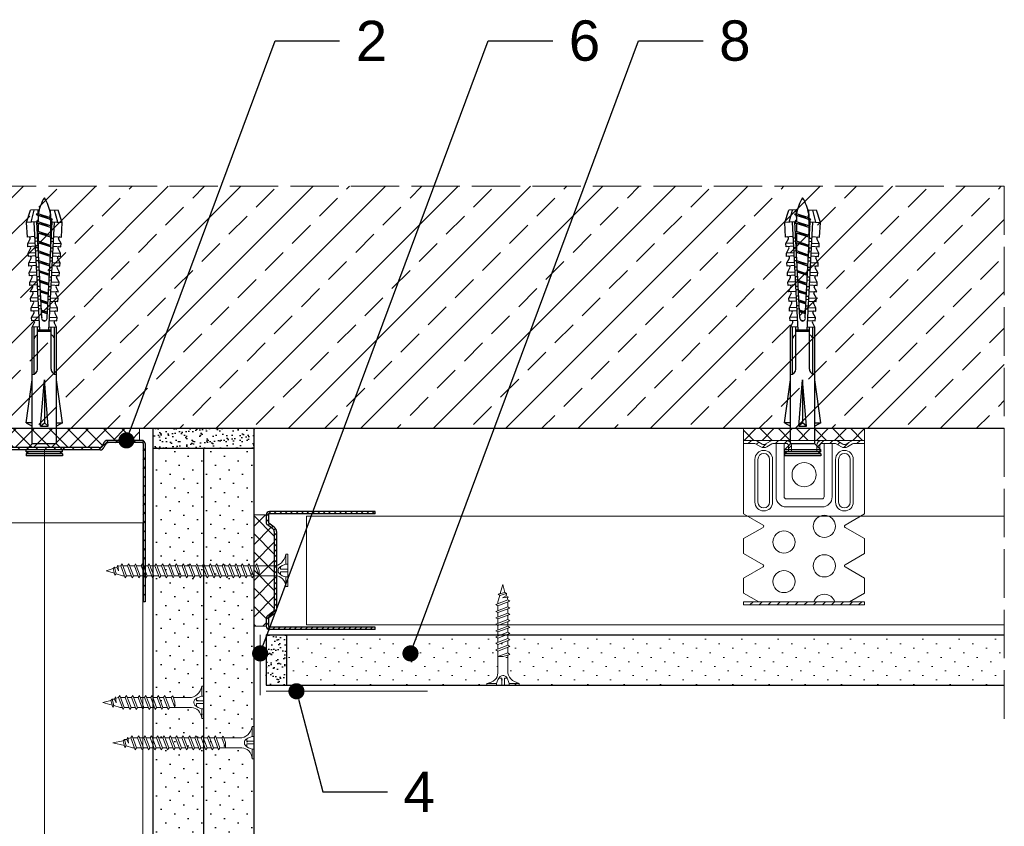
# Model space of a CAD drawing. Header units: millimetres. Extents: x 1839 to 3946, y 484 to 1425.
# Tile 3 of 15: x 2071 to 2315, y 663 to 863. Entities that reach past the tile are written whole.
import ezdxf
from ezdxf import colors
from ezdxf.entities.mleader import LeaderData, LeaderLine
from ezdxf.math import Vec2, Vec3

# ---------------------------------------------------------------- set-up
doc = ezdxf.new("R2010")
doc.units = ezdxf.units.MM
doc.linetypes.add('ACAD_ISO02W100', pattern=[15, 12, -3])
for name, color, linetype, lineweight in [('_ISOVER WELNA', 7, 'BATTING', 9), ('_RIGIPS AKCESORIA', 7, 'Continuous', 18), ('_RIGIPS G-K', 7, 'Continuous', 25), ('_RIGIPS PROFIL', 7, 'Continuous', 18), ('KRESKOWANIE', 7, 'Continuous', 9), ('OPISY', 7, 'Continuous', 9), ('PRZERYWANA', 7, 'ACAD_ISO02W100', 9)]:
    doc.layers.add(name, color=color, linetype=linetype, lineweight=lineweight)
doc.styles.get("Standard").update_dxf_attribs({"font": 'arial.ttf'})
doc.linetypes.add('BATTING', pattern='A,0.00254,-2.54,[134,ltypeshp.shx,S=2.54,R=0,X=-2.54,Y=0],-5.08,[134,ltypeshp.shx,S=2.54,R=180,X=2.54,Y=0],-2.54', length=10.16254)
pattern_1 = [(225, (-122.5, -253.9774), (1.122532, -3.367596), [0, -3.175])]

# ---------------------------------------------------------------- blocks, each defined once
blk = doc.blocks.new('TN 25')
at = {"layer": '_RIGIPS AKCESORIA'}
for p, q in [((0, -0.84), (0, 7.16)), ((0, 7.16), (0.46, 7.16)), ((0.46, 7.16), (0.46, 4.78)), ((8.47, 4.46), (8.79, 5)), ((8.79, 5), (9.93, 2.01)), ((10.1, 4.46), (10.41, 5)), ((10.41, 5), (11.56, 2.01)), ((11.67, 4.46), (11.99, 5)), ((11.99, 5), (13.14, 2.01)), ((13.21, 4.46), (13.52, 5)), ((13.52, 5), (14.67, 2.01)), ((14.8, 4.46), (15.12, 5)), ((15.12, 5), (16.26, 2.01)), ((16.42, 4.46), (16.73, 5)), ((16.73, 5), (17.88, 2.01)), ((17.99, 4.46), (18.31, 5)), ((18.31, 5), (19.45, 2.01)), ((19.68, 4.46), (20, 5)), ((20, 5), (21.14, 2.01)), ((0.46, 4.78), (0, 4.78)), ((0, 3.5), (1.77, 3.5)), ((0, 2.83), (1.77, 2.83)), ((1.77, 3.5), (1.77, 4.2)), ((1.77, 2.83), (1.77, 2.18)), ((3.02, 4.46), (8.47, 4.46)), ((7.12, 4.46), (7.12, 3.18)), ((8.03, 2.01), (7.12, 4.46)), ((7.12, 3.18), (7.65, 1.53)), ((9.61, 1.51), (8.47, 4.46)), ((9, 4.46), (10.1, 4.46)), ((11.23, 1.51), (10.1, 4.46)), ((10.62, 4.46), (11.67, 4.46)), ((12.81, 1.51), (11.67, 4.46)), ((12.2, 4.46), (13.21, 4.46)), ((14.34, 1.51), (13.21, 4.46)), ((13.73, 4.46), (14.8, 4.46)), ((15.94, 1.51), (14.8, 4.46)), ((15.33, 4.46), (16.42, 4.46)), ((17.55, 1.51), (16.42, 4.46)), ((16.94, 4.46), (17.99, 4.46)), ((19.13, 1.51), (17.99, 4.46)), ((18.52, 4.46), (19.68, 4.46)), ((20.82, 1.51), (19.68, 4.46)), ((20.21, 4.46), (20.7, 4.46)), ((20.7, 4.46), (22.28, 3.98)), ((21.85, 1.83), (21.67, 3.28)), ((21.67, 3.28), (22.14, 2.4)), ((22.28, 3.98), (22.56, 4.37)), ((22.7, 2.36), (22.28, 3.98)), ((22.56, 4.37), (23.03, 2.71)), ((23.03, 2.71), (22.7, 2.36)), ((22.71, 3.85), (25, 3.24)), ((25, 3.24), (23.03, 2.71)), ((0.46, 1.64), (0, 1.64)), ((0.46, -0.84), (0.46, 1.64)), ((7.49, 2.01), (3.55, 2.01)), ((7.65, 1.53), (8.03, 2.01)), ((9.41, 2.01), (8.03, 2.01)), ((9.93, 2.01), (9.61, 1.51)), ((11.04, 2.01), (9.93, 2.01)), ((11.56, 2.01), (11.23, 1.51)), ((12.61, 2.01), (11.56, 2.01)), ((13.14, 2.01), (12.81, 1.51)), ((14.15, 2.01), (13.14, 2.01)), ((14.67, 2.01), (14.34, 1.51)), ((15.74, 2.01), (14.67, 2.01)), ((16.26, 2.01), (15.94, 1.51)), ((17.36, 2.01), (16.26, 2.01)), ((17.88, 2.01), (17.55, 1.51)), ((18.93, 2.01), (17.88, 2.01)), ((19.45, 2.01), (19.13, 1.51)), ((19.45, 2.01), (20.62, 2.01)), ((21.14, 2.01), (20.82, 1.51)), ((21.14, 2.01), (21.81, 2.12)), ((22.14, 2.4), (21.85, 1.83)), ((22.7, 2.36), (22.14, 2.4)), ((0, -0.84), (0.46, -0.84))]:
    blk.add_line(p, q, dxfattribs=at)
for centre, major_axis, ratio, start_param, end_param in [((3.09, 7.67), (0.17, 3.2), 0.826134, 1.773653, 3.180586), ((-0.04, 0.9), (0, 3.93), 0.848176, -0.720942, -0.151112), ((0.59, 4.62), (0, 2.81), 0.848176, 3.475072, 3.862535), ((1.66, 3.18), (0, 0.895), 0.848176, -1.552777, -0.720942), ((1.66, 3.18), (0, 0.895), 0.848176, 3.862535, 4.730408), ((3.37, -1.57), (0.28, 3.57), 0.832181, 0.035984, 1.430787), ((-2.73, 15.91), (0, 14.76), 0.848176, 3.399396, 3.475072)]:
    blk.add_ellipse(centre, major_axis=major_axis, ratio=ratio, start_param=start_param, end_param=end_param, dxfattribs=at)
blk = doc.blocks.new('UW 50 ULTRASTIL')
h = blk.add_hatch()
h.set_pattern_fill('ANSI31', color=256, scale=0.5, style=0)
h.paths.add_polyline_path([(-104.51, 0.56), (-104.18, 1.24, -0.286951), (-103.29, 1.8), (-82.41, 1.8), (-76.29, 1.8, -0.286951), (-75.39, 1.24), (-75.06, 0.56, 0.286951), (-74.16, 0), (-65.59, 0, 0.414214), (-64.79, 0.8), (-64.79, 40), (-65.34, 40), (-65.34, 0.8, -0.414214), (-65.59, 0.55), (-73.82, 0.55, -0.286951), (-74.72, 1.11), (-75.05, 1.79, 0.286951), (-75.94, 2.35), (-103.63, 2.35, 0.286951), (-104.53, 1.79), (-104.86, 1.11, -0.286951), (-105.76, 0.55), (-113.99, 0.55, -0.414214), (-114.24, 0.8), (-114.24, 40), (-114.79, 40), (-114.79, 0.8, 0.414214), (-113.99, 0), (-105.41, 0, 0.286951)])
for p, q in [((-114.79, 0.8), (-114.79, 40)), ((-114.79, 40), (-114.24, 40)), ((-114.24, 0.8), (-114.24, 40)), ((-65.34, 0.8), (-65.34, 40)), ((-64.79, 40), (-65.34, 40)), ((-64.79, 0.8), (-64.79, 40)), ((-113.99, 0.55), (-105.76, 0.55)), ((-113.99, 0), (-105.41, 0)), ((-104.86, 1.11), (-104.53, 1.79)), ((-104.51, 0.56), (-104.18, 1.24)), ((-103.63, 2.35), (-75.94, 2.35)), ((-103.29, 1.8), (-76.29, 1.8)), ((-75.06, 0.56), (-75.39, 1.24)), ((-74.72, 1.11), (-75.05, 1.79)), ((-74.16, 0), (-65.59, 0)), ((-73.82, 0.55), (-65.59, 0.55))]:
    blk.add_line(p, q)
for centre, radius, start, end in [((-113.99, 0.8), 0.8, 180, 270), ((-113.99, 0.8), 0.25, 180, 270), ((-105.76, 1.55), 1, 270, 334.0435), ((-105.41, 1), 1, 270, 334.0435), ((-103.63, 1.35), 1, 90, 154.0435), ((-103.29, 0.8), 1, 90, 154.0435), ((-76.29, 0.8), 1, 25.9565, 90), ((-75.94, 1.35), 1, 25.9565, 90), ((-74.16, 1), 1, 205.9565, 270), ((-73.82, 1.55), 1, 205.9565, 270), ((-65.59, 0.8), 0.8, 270, 0), ((-65.59, 0.8), 0.25, 270, 0)]:
    blk.add_arc(centre, radius, start, end)
blk = doc.blocks.new('TN 35')
at = {"layer": '_RIGIPS AKCESORIA'}
for p, q in [((0, -0.84), (0, 7.16)), ((0, 7.16), (0.46, 7.16)), ((0.46, 7.16), (0.46, 4.78)), ((8.47, 4.46), (8.79, 5)), ((8.79, 5), (9.93, 2.01)), ((10.1, 4.46), (10.41, 5)), ((10.41, 5), (11.56, 2.01)), ((11.67, 4.46), (11.99, 5)), ((11.99, 5), (13.14, 2.01)), ((13.21, 4.46), (13.52, 5)), ((13.52, 5), (14.67, 2.01)), ((14.8, 4.46), (15.12, 5)), ((15.12, 5), (16.26, 2.01)), ((16.42, 4.46), (16.73, 5)), ((16.73, 5), (17.88, 2.01)), ((17.99, 4.46), (18.31, 5)), ((18.31, 5), (19.45, 2.01)), ((19.57, 4.46), (19.88, 5)), ((19.88, 5), (21.03, 2.01)), ((21.14, 4.46), (21.46, 5)), ((21.46, 5), (22.6, 2.01)), ((22.72, 4.46), (23.03, 5)), ((23.03, 5), (24.18, 2.01)), ((24.29, 4.46), (24.61, 5)), ((24.61, 5), (25.75, 2.01)), ((25.87, 4.46), (26.18, 5)), ((26.18, 5), (27.33, 2.01)), ((27.44, 4.46), (27.76, 5)), ((27.76, 5), (28.9, 2.01)), ((29.13, 4.46), (29.45, 5)), ((29.45, 5), (30.59, 2.01)), ((0.46, 4.78), (0, 4.78)), ((0, 3.5), (1.77, 3.5)), ((0, 2.83), (1.77, 2.83)), ((1.77, 3.5), (1.77, 4.2)), ((1.77, 2.83), (1.77, 2.18)), ((3.02, 4.46), (8.47, 4.46)), ((7.12, 4.46), (7.12, 3.18)), ((8.03, 2.01), (7.12, 4.46)), ((7.12, 3.18), (7.65, 1.53)), ((9.61, 1.51), (8.47, 4.46)), ((9, 4.46), (10.1, 4.46)), ((11.23, 1.51), (10.1, 4.46)), ((10.62, 4.46), (11.67, 4.46)), ((12.81, 1.51), (11.67, 4.46)), ((12.2, 4.46), (13.21, 4.46)), ((14.34, 1.51), (13.21, 4.46)), ((13.73, 4.46), (14.8, 4.46)), ((15.94, 1.51), (14.8, 4.46)), ((15.33, 4.46), (16.42, 4.46)), ((17.55, 1.51), (16.42, 4.46)), ((16.94, 4.46), (17.99, 4.46)), ((19.13, 1.51), (17.99, 4.46)), ((18.52, 4.46), (19.57, 4.46)), ((20.7, 1.51), (19.57, 4.46)), ((20.09, 4.46), (21.14, 4.46)), ((22.28, 1.51), (21.14, 4.46)), ((21.67, 4.46), (22.72, 4.46)), ((23.85, 1.51), (22.72, 4.46)), ((23.24, 4.46), (24.29, 4.46)), ((25.43, 1.51), (24.29, 4.46)), ((24.81, 4.46), (25.87, 4.46)), ((27, 1.51), (25.87, 4.46)), ((26.39, 4.46), (27.44, 4.46)), ((28.58, 1.51), (27.44, 4.46)), ((27.96, 4.46), (29.13, 4.46)), ((30.27, 1.51), (29.13, 4.46)), ((29.65, 4.46), (30.15, 4.46)), ((30.15, 4.46), (31.73, 3.98)), ((31.3, 1.83), (31.12, 3.28)), ((31.12, 3.28), (31.59, 2.4)), ((31.73, 3.98), (32.01, 4.37)), ((32.15, 2.36), (31.73, 3.98)), ((32.01, 4.37), (32.48, 2.71)), ((32.48, 2.71), (32.15, 2.36)), ((32.16, 3.85), (35, 3.24)), ((35, 3.24), (32.48, 2.71)), ((0.46, 1.64), (0, 1.64)), ((0.46, -0.84), (0.46, 1.64)), ((7.49, 2.01), (3.55, 2.01)), ((7.65, 1.53), (8.03, 2.01)), ((9.41, 2.01), (8.03, 2.01)), ((9.93, 2.01), (9.61, 1.51)), ((11.04, 2.01), (9.93, 2.01)), ((11.56, 2.01), (11.23, 1.51)), ((12.61, 2.01), (11.56, 2.01)), ((13.14, 2.01), (12.81, 1.51)), ((14.15, 2.01), (13.14, 2.01)), ((14.67, 2.01), (14.34, 1.51)), ((15.74, 2.01), (14.67, 2.01)), ((16.26, 2.01), (15.94, 1.51)), ((17.36, 2.01), (16.26, 2.01)), ((17.88, 2.01), (17.55, 1.51)), ((18.93, 2.01), (17.84, 2.01)), ((19.45, 2.01), (19.13, 1.51)), ((20.51, 2.01), (19.41, 2.01)), ((21.03, 2.01), (20.7, 1.51)), ((22.08, 2.01), (20.99, 2.01)), ((22.6, 2.01), (22.28, 1.51)), ((23.66, 2.01), (22.56, 2.01)), ((24.18, 2.01), (23.85, 1.51)), ((25.23, 2.01), (24.14, 2.01)), ((25.75, 2.01), (25.43, 1.51)), ((26.81, 2.01), (25.71, 2.01)), ((27.33, 2.01), (27, 1.51)), ((28.38, 2.01), (27.33, 2.01)), ((28.9, 2.01), (28.58, 1.51)), ((28.9, 2.01), (30.07, 2.01)), ((30.59, 2.01), (30.27, 1.51)), ((30.59, 2.01), (31.26, 2.12)), ((31.59, 2.4), (31.3, 1.83)), ((32.15, 2.36), (31.59, 2.4)), ((0, -0.84), (0.46, -0.84))]:
    blk.add_line(p, q, dxfattribs=at)
for centre, major_axis, ratio, start_param, end_param in [((3.09, 7.67), (0.17, 3.2), 0.826134, 1.773653, 3.180586), ((-0.04, 0.9), (0, 3.93), 0.848176, -0.720942, -0.151112), ((0.59, 4.62), (0, 2.81), 0.848176, 3.475072, 3.862535), ((1.66, 3.18), (0, 0.895), 0.848176, -1.552777, -0.720942), ((1.66, 3.18), (0, 0.895), 0.848176, 3.862535, 4.730408), ((3.37, -1.57), (0.28, 3.57), 0.832181, 0.035984, 1.430787), ((-2.73, 15.91), (0, 14.76), 0.848176, 3.399396, 3.475072)]:
    blk.add_ellipse(centre, major_axis=major_axis, ratio=ratio, start_param=start_param, end_param=end_param, dxfattribs=at)
blk = doc.blocks.new('kolek rozprezny komplet 60')
for p, q in [((393.81, 219.85), (390.76, 218.91)), ((393.68, 217.35), (393.81, 219.85)), ((397.41, 219.66), (393.81, 219.85)), ((443.47, 219.95), (432.8, 218.45)), ((443.47, 218.45), (443.47, 219.95)), ((443.47, 219.95), (444.34, 218.45)), ((450.17, 219.95), (448.67, 218.45)), ((450.17, 219.95), (450.17, 210.95)), ((450.67, 219.95), (450.17, 219.95)), ((450.67, 219.95), (450.67, 210.95)), ((450.67, 219.35), (451.17, 219.95)), ((451.17, 219.95), (451.67, 219.95)), ((451.17, 219.95), (451.17, 210.95)), ((451.67, 219.95), (451.67, 210.95)), ((390.66, 217.01), (390.76, 218.91)), ((393.75, 218.75), (390.71, 217.96)), ((392.67, 216.95), (393.04, 217.45)), ((393.07, 216.95), (393.04, 217.45)), ((417.38, 216.11), (393.68, 217.35)), ((420.47, 216.55), (393.71, 217.95)), ((394.67, 216.95), (394.92, 217.29)), ((395.07, 216.95), (395.05, 217.28)), ((397.31, 217.76), (397.41, 219.66)), ((397.67, 217.14), (397.71, 217.74)), ((399, 219.58), (397.82, 218.98)), ((398.47, 217.1), (398.5, 217.7)), ((398.9, 217.68), (399, 219.58)), ((399.8, 219.54), (399, 219.58)), ((399.7, 217.64), (399.8, 219.54)), ((400.07, 217.02), (400.1, 217.62)), ((401.4, 219.45), (400.22, 218.85)), ((400.87, 216.98), (400.9, 217.58)), ((401.3, 217.56), (401.4, 219.45)), ((402.2, 219.41), (401.4, 219.45)), ((402.1, 217.51), (402.2, 219.41)), ((402.47, 216.89), (402.5, 217.49)), ((403.8, 219.33), (402.61, 218.72)), ((403.27, 216.85), (403.3, 217.45)), ((403.7, 217.43), (403.8, 219.33)), ((404.6, 219.29), (403.8, 219.33)), ((404.5, 217.39), (404.6, 219.29)), ((404.86, 216.77), (404.9, 217.37)), ((406.19, 219.2), (405.01, 218.6)), ((405.66, 216.73), (405.69, 217.32)), ((406.09, 217.3), (406.19, 219.2)), ((406.99, 219.16), (406.19, 219.2)), ((406.89, 217.26), (406.99, 219.16)), ((408.59, 219.08), (407.41, 218.47)), ((408.49, 217.18), (408.59, 219.08)), ((409.39, 219.03), (408.59, 219.08)), ((409.29, 217.14), (409.39, 219.03)), ((410.99, 218.95), (409.8, 218.35)), ((410.89, 217.05), (410.99, 218.95)), ((412.59, 218.87), (411.4, 218.26)), ((412.49, 216.97), (412.59, 218.87)), ((413.38, 218.82), (412.59, 218.87)), ((413.28, 216.93), (413.38, 218.82)), ((414.98, 218.74), (413.8, 218.14)), ((414.88, 216.84), (414.98, 218.74)), ((415.78, 218.7), (414.98, 218.74)), ((415.68, 216.8), (415.78, 218.7)), ((417.38, 218.62), (416.2, 218.01)), ((417.28, 216.72), (417.38, 218.62)), ((418.18, 218.57), (417.38, 218.62)), ((418.08, 216.68), (418.18, 218.57)), ((419.78, 218.49), (418.59, 217.89)), ((419.68, 216.59), (419.78, 218.49)), ((431.37, 217.95), (419.75, 217.95)), ((448.67, 218.45), (419.77, 218.45)), ((448.67, 218.45), (448.67, 212.45)), ((393.15, 216.88), (390.66, 217.01)), ((391.67, 216.95), (392.67, 216.95)), ((392.67, 216.95), (391.67, 213.95)), ((392.67, 216.95), (392.07, 213.95)), ((393.07, 216.95), (392.07, 213.95)), ((393.07, 216.95), (394.67, 216.95)), ((394.67, 216.95), (393.67, 213.95)), ((394.67, 216.95), (394.07, 213.95)), ((395.07, 216.95), (394.07, 213.95)), ((395.07, 216.95), (397.07, 216.95)), ((397.07, 216.95), (396.07, 213.95)), ((397.07, 216.95), (396.47, 213.95)), ((397.47, 216.95), (396.47, 213.95)), ((397.07, 216.95), (397.23, 217.17)), ((397.47, 216.95), (397.46, 217.16)), ((397.47, 216.95), (399.47, 216.95)), ((399.47, 216.95), (398.47, 213.95)), ((399.47, 216.95), (398.87, 213.95)), ((399.87, 216.95), (398.87, 213.95)), ((399.47, 216.95), (399.55, 217.05)), ((399.87, 216.95), (399.87, 217.03)), ((399.87, 216.95), (401.38, 216.95)), ((401.87, 216.92), (400.87, 213.95)), ((401.87, 216.92), (401.27, 213.95)), ((402.26, 216.9), (401.27, 213.95)), ((404.22, 216.8), (403.31, 214.05)), ((404.24, 216.8), (403.7, 214.07)), ((404.62, 216.78), (403.72, 214.07)), ((406.58, 216.68), (405.75, 214.18)), ((406.62, 216.68), (406.12, 214.2)), ((406.98, 216.66), (406.16, 214.2)), ((407.26, 216.64), (407.29, 217.24)), ((408.06, 216.6), (408.09, 217.2)), ((408.94, 216.55), (408.19, 214.31)), ((408.99, 216.55), (408.55, 214.33)), ((409.34, 216.53), (408.6, 214.33)), ((409.66, 216.52), (409.69, 217.12)), ((410.46, 216.47), (410.49, 217.07)), ((411.3, 216.43), (410.64, 214.44)), ((411.37, 216.43), (410.98, 214.45)), ((411.69, 216.41), (411.04, 214.46)), ((412.05, 216.39), (412.09, 216.99)), ((412.85, 216.35), (412.89, 216.95)), ((413.66, 216.31), (413.08, 214.56)), ((413.75, 216.3), (413.4, 214.58)), ((414.05, 216.29), (413.49, 214.58)), ((414.45, 216.27), (414.48, 216.86)), ((415.25, 216.22), (415.28, 216.82)), ((416.02, 216.18), (415.52, 214.69)), ((416.12, 216.18), (415.83, 214.71)), ((416.41, 216.16), (415.93, 214.71)), ((418.22, 215.58), (418.01, 214.95)), ((430.17, 217.15), (419.71, 217.15)), ((420.47, 217.15), (420.47, 213.75)), ((420.67, 217.15), (420.67, 213.75)), ((420.87, 217.15), (420.87, 213.75)), ((444.34, 216.37), (432.8, 215.45)), ((432.8, 215.45), (443.47, 215.45)), ((444.34, 214.53), (432.8, 215.45)), ((444.34, 216.37), (443.47, 215.45)), ((444.34, 214.53), (443.47, 215.45)), ((444.34, 214.53), (444.34, 216.37)), ((448.67, 216.95), (448.67, 213.95)), ((393.15, 214.02), (390.66, 213.89)), ((390.66, 213.89), (390.76, 211.99)), ((393.75, 212.15), (390.71, 212.94)), ((391.67, 213.95), (391.71, 213.45)), ((391.71, 213.45), (392.07, 213.95)), ((392.07, 213.95), (393.67, 213.95)), ((393.67, 213.95), (393.7, 213.55)), ((417.38, 214.79), (393.68, 213.55)), ((393.68, 213.55), (393.81, 211.05)), ((420.47, 214.35), (393.71, 212.95)), ((393.78, 213.55), (394.07, 213.95)), ((394.07, 213.95), (396.07, 213.95)), ((396.07, 213.95), (396.09, 213.67)), ((396.28, 213.68), (396.47, 213.95)), ((396.47, 213.95), (398.47, 213.95)), ((397.31, 213.14), (397.41, 211.24)), ((397.67, 213.76), (397.71, 213.16)), ((398.47, 213.95), (398.48, 213.8)), ((398.47, 213.8), (398.5, 213.2)), ((398.77, 213.81), (398.87, 213.95)), ((398.87, 213.95), (400.87, 213.95)), ((398.9, 213.22), (399, 211.32)), ((399.7, 213.26), (399.8, 211.36)), ((400.07, 213.88), (400.1, 213.28)), ((400.87, 213.95), (400.88, 213.92)), ((400.87, 213.92), (400.9, 213.32)), ((401.27, 213.95), (401.38, 213.95)), ((401.27, 213.94), (401.27, 213.95)), ((401.3, 213.35), (401.4, 211.45)), ((402.1, 213.39), (402.2, 211.49)), ((402.47, 214.01), (402.5, 213.41)), ((403.27, 214.05), (403.3, 213.45)), ((403.7, 213.47), (403.8, 211.57)), ((404.5, 213.51), (404.6, 211.62)), ((404.86, 214.13), (404.9, 213.53)), ((405.66, 214.17), (405.69, 213.58)), ((406.09, 213.6), (406.19, 211.7)), ((406.89, 213.64), (406.99, 211.74)), ((407.26, 214.26), (407.29, 213.66)), ((408.59, 211.82), (407.41, 212.43)), ((408.06, 214.3), (408.09, 213.7)), ((408.49, 213.72), (408.59, 211.82)), ((409.29, 213.76), (409.39, 211.87)), ((409.66, 214.38), (409.69, 213.79)), ((410.99, 211.95), (409.8, 212.55)), ((410.46, 214.43), (410.49, 213.83)), ((410.89, 213.85), (410.99, 211.95)), ((412.59, 212.03), (411.4, 212.64)), ((412.05, 214.51), (412.09, 213.91)), ((412.49, 213.93), (412.59, 212.03)), ((412.85, 214.55), (412.89, 213.95)), ((413.28, 213.97), (413.38, 212.08)), ((414.98, 212.16), (413.8, 212.76)), ((414.45, 214.64), (414.48, 214.04)), ((414.88, 214.06), (414.98, 212.16)), ((415.25, 214.68), (415.28, 214.08)), ((415.68, 214.1), (415.78, 212.2)), ((417.38, 212.29), (416.2, 212.89)), ((417.28, 214.18), (417.38, 212.29)), ((418.08, 214.22), (418.18, 212.33)), ((419.78, 212.41), (418.59, 213.01)), ((419.68, 214.31), (419.78, 212.41)), ((430.17, 213.75), (419.71, 213.75)), ((431.37, 212.95), (419.75, 212.95)), ((448.67, 212.45), (419.77, 212.45)), ((443.47, 210.95), (432.8, 212.45)), ((443.47, 212.45), (443.47, 210.95)), ((443.47, 210.95), (444.34, 212.45)), ((450.17, 210.95), (448.67, 212.45)), ((393.81, 211.05), (390.76, 211.99)), ((397.41, 211.24), (393.81, 211.05)), ((399, 211.32), (397.82, 211.93)), ((399.8, 211.36), (399, 211.32)), ((401.4, 211.45), (400.22, 212.05)), ((402.2, 211.49), (401.4, 211.45)), ((403.8, 211.57), (402.61, 212.18)), ((404.6, 211.62), (403.8, 211.57)), ((406.19, 211.7), (405.01, 212.3)), ((406.99, 211.74), (406.19, 211.7)), ((409.39, 211.87), (408.59, 211.82)), ((413.38, 212.08), (412.59, 212.03)), ((415.78, 212.2), (414.98, 212.16)), ((418.18, 212.33), (417.38, 212.29)), ((450.67, 210.95), (450.17, 210.95)), ((450.67, 211.55), (451.17, 210.95)), ((451.17, 210.95), (451.67, 210.95))]:
    blk.add_line(p, q)
for centre, radius, start, end in [((393.65, 216.85), 0.5, 87, 177), ((397.68, 219.24), 0.3, 177, 297), ((400.08, 219.12), 0.3, 177, 297), ((402.48, 218.99), 0.3, 177, 297), ((404.87, 218.87), 0.3, 177, 297), ((407.27, 218.74), 0.3, 177, 297), ((409.67, 218.61), 0.3, 177, 297), ((411.27, 218.53), 0.3, 177, 297), ((413.66, 218.41), 0.3, 177, 297), ((416.06, 218.28), 0.3, 177, 297), ((418.46, 218.15), 0.3, 177, 297), ((422.67, 216.95), 1, 90, 168.463), ((430.17, 218.45), 1.3, 270, 0), ((393.41, 206.24), 10.85, 99.2038, 121.9083), ((393.41, 224.66), 10.85, 238.0917, 260.7962), ((417.55, 215.45), 0.682, 255.8604, 104.1386), ((393.65, 214.05), 0.5, 183, 273), ((407.27, 212.16), 0.3, 63, 183), ((409.67, 212.29), 0.3, 63, 183), ((411.27, 212.37), 0.3, 63, 183), ((413.66, 212.5), 0.3, 63, 183), ((416.06, 212.62), 0.3, 63, 183), ((418.46, 212.75), 0.3, 63, 183), ((422.67, 213.95), 1, 191.537, 270), ((430.17, 212.45), 1.3, 0, 90), ((397.68, 211.66), 0.3, 63, 183), ((400.08, 211.78), 0.3, 63, 183), ((402.48, 211.91), 0.3, 63, 183), ((404.87, 212.03), 0.3, 63, 183)]:
    blk.add_arc(centre, radius, start, end)
blk = doc.blocks.new('ES60 zagiety')
at = {"layer": '_RIGIPS AKCESORIA'}
h = blk.add_hatch(dxfattribs=at)
h.set_pattern_fill('ANSI31', color=256, scale=0.5, style=0)
h.paths.add_polyline_path([(484.4, 147.75, -0.133214), (484.77, 147.85), (487.37, 147.85), (487.37, 148.6), (484.77, 148.6, 0.133214), (484.02, 148.4), (482.75, 147.66, -0.271242), (481.99, 147.66), (480.73, 148.4, 0.133214), (479.97, 148.6), (477.02, 148.6), (476.77, 148.6, 0.414214), (475.52, 147.35), (475.52, 145.8), (476.27, 145.8), (476.27, 147.35, -0.414214), (476.77, 147.85), (479.97, 147.85, -0.133214), (480.35, 147.75), (481.61, 147.01, 0.271242), (483.13, 147.01)])
h.paths.add_polyline_path([(467.97, 148.6), (464.77, 148.6, 0.133214), (464.02, 148.4), (462.75, 147.66, -0.271242), (461.99, 147.66), (460.73, 148.4, 0.133214), (459.97, 148.6), (457.37, 148.6), (457.37, 147.85), (459.97, 147.85, -0.133214), (460.35, 147.75), (461.61, 147.01, 0.271242), (463.13, 147.01), (464.4, 147.75, -0.133214), (464.77, 147.85), (467.97, 147.85, -0.414214), (468.47, 147.35), (468.47, 145.8), (469.22, 145.8), (469.22, 147.35, 0.414214)])
h = blk.add_hatch(dxfattribs=at)
h.set_pattern_fill('ANSI31', color=256, scale=0.5, style=0)
h.paths.add_polyline_path([(487.37, 108.6), (457.37, 108.6), (457.37, 107.85), (487.37, 107.85)])
at = {"layer": '_RIGIPS AKCESORIA', "linetype": 'Continuous'}
for p, q in [((457.37, 148.6), (487.37, 148.6)), ((457.37, 147.85), (457.37, 148.6)), ((459.97, 147.85), (457.37, 147.85)), ((457.37, 130.36), (457.37, 147.85)), ((461.61, 147.01), (460.35, 147.75)), ((461.99, 147.66), (460.73, 148.4)), ((464.02, 148.4), (462.75, 147.66)), ((463.13, 147.01), (464.4, 147.75)), ((467.97, 147.85), (464.77, 147.85)), ((465.42, 134.6), (465.42, 147.85)), ((467.42, 147.85), (467.42, 134.6)), ((468.47, 145.8), (468.47, 147.35)), ((469.22, 147.35), (469.22, 145.8)), ((475.52, 147.35), (475.52, 145.8)), ((476.27, 145.8), (476.27, 147.35)), ((476.77, 147.85), (479.97, 147.85)), ((487.37, 148.6), (477.02, 148.6)), ((477.32, 147.85), (477.32, 134.6)), ((479.32, 134.6), (479.32, 147.85)), ((481.61, 147.01), (480.35, 147.75)), ((480.73, 148.4), (481.99, 147.66)), ((482.75, 147.66), (484.02, 148.4)), ((483.13, 147.01), (484.4, 147.75)), ((484.77, 147.85), (487.37, 147.85)), ((487.37, 147.85), (487.37, 148.6)), ((487.37, 130.36), (487.37, 147.85)), ((476.27, 145.8), (468.47, 145.8)), ((475.52, 145.8), (476.27, 145.8)), ((460.17, 143.9), (460.17, 133.3)), ((460.92, 133.3), (460.92, 143.9)), ((463.82, 143.9), (463.82, 133.3)), ((464.57, 143.9), (464.57, 133.3)), ((480.17, 143.9), (480.17, 133.3)), ((480.92, 143.9), (480.92, 133.3)), ((483.82, 133.3), (483.82, 143.9)), ((484.57, 143.9), (484.57, 133.3)), ((476.82, 134.1), (467.92, 134.1)), ((467.92, 132.1), (476.82, 132.1)), ((457.37, 130.36), (462.22, 127.56)), ((487.37, 130.36), (482.52, 127.56)), ((457.37, 124.24), (462.22, 127.04)), ((487.37, 124.24), (482.52, 127.04)), ((457.37, 120.56), (457.37, 124.24)), ((487.37, 120.56), (487.37, 124.24)), ((457.37, 120.56), (462.22, 117.76)), ((487.37, 120.56), (482.52, 117.76)), ((457.37, 114.44), (462.22, 117.24)), ((487.37, 114.44), (482.52, 117.24)), ((457.37, 110.76), (457.37, 114.44)), ((487.37, 110.76), (487.37, 114.44)), ((457.37, 110.76), (461.11, 108.6)), ((487.37, 110.76), (483.63, 108.6))]:
    blk.add_line(p, q, dxfattribs=at)
at = {"layer": '_RIGIPS AKCESORIA'}
for p, q in [((457.37, 108.6), (487.37, 108.6)), ((457.37, 108.6), (457.37, 107.85)), ((457.37, 107.85), (487.37, 107.85)), ((487.37, 108.6), (487.37, 107.85))]:
    blk.add_line(p, q, dxfattribs=at)
at = {"layer": '_RIGIPS AKCESORIA', "linetype": 'Continuous', "extrusion": (0, 0, -1)}
for centre, radius in [((-472.37, 140.1), 3), ((-477.37, 127.3), 2.75), ((-477.37, 117.5), 2.75)]:
    blk.add_circle(centre, radius, dxfattribs=at)
at = {"layer": '_RIGIPS AKCESORIA', "linetype": 'Continuous'}
for centre in [(467.37, 123.4), (467.37, 113.6)]:
    blk.add_circle(centre, 2.75, dxfattribs=at)
for centre, radius, start, end in [((459.97, 147.1), 1.5, 59.6482, 90), ((459.97, 147.1), 0.75, 59.6482, 90), ((464.77, 147.1), 1.5, 90, 120.3518), ((467.97, 147.35), 1.25, 0, 90), ((467.97, 147.35), 0.5, 0, 90), ((476.77, 147.35), 1.25, 90, 180), ((479.97, 147.1), 0.75, 59.6482, 90), ((482.37, 148.3), 1.5, 239.6482, 300.3518), ((482.37, 148.3), 0.75, 239.6482, 300.3518), ((462.37, 143.9), 2.2, 0, 180), ((482.37, 143.9), 1.45, 0, 180), ((467.92, 134.6), 0.5, 180, 270), ((476.82, 134.6), 2.5, 270, 360), ((462.37, 133.3), 2.2, 180, 360), ((482.37, 133.3), 1.45, 180, 0), ((462.07, 127.3), 0.3, 300, 60), ((462.07, 117.5), 0.3, 300, 60)]:
    blk.add_arc(centre, radius, start, end, dxfattribs=at)
at = {"layer": '_RIGIPS AKCESORIA', "linetype": 'Continuous', "extrusion": (0, 0, -1)}
for centre, radius, start, end in [((-462.37, 148.3), 1.5, 239.6482, 300.3518), ((-462.37, 148.3), 0.75, 239.6482, 300.3518), ((-464.77, 147.1), 0.75, 59.6482, 90), ((-476.77, 147.35), 0.5, 0, 90), ((-479.97, 147.1), 1.5, 90, 120.3518), ((-484.77, 147.1), 1.5, 59.6482, 90), ((-484.77, 147.1), 0.75, 59.6482, 90), ((-462.37, 143.9), 1.45, 0, 180), ((-482.37, 143.9), 2.2, 0, 180), ((-467.92, 134.6), 2.5, 270, 360), ((-467.92, 134.6), 0.5, 270, 360), ((-476.82, 134.6), 0.5, 180, 270), ((-462.37, 133.3), 1.45, 180, 0), ((-482.37, 133.3), 2.2, 180, 360), ((-482.67, 127.3), 0.3, 300, 60), ((-482.67, 117.5), 0.3, 300, 60), ((-477.37, 107.7), 2.75, 19.1033, 160.8967)]:
    blk.add_arc(centre, radius, start, end, dxfattribs=at)
blk = doc.blocks.new('UD 30 ULTRASTIL')
h = blk.add_hatch()
h.set_pattern_fill('ANSI31', color=256, scale=0.3, style=0)
h.paths.add_polyline_path([(684.71, 712.9), (658.51, 712.9, 0.414214), (657.71, 712.1), (657.71, 710.25, 0.236068), (658.03, 709.61), (659.39, 708.59, -0.236068), (659.71, 707.95), (659.71, 688.65, -0.236068), (659.39, 688.01), (658.03, 686.99, 0.236068), (657.71, 686.35), (657.71, 684.5, 0.414214), (658.51, 683.7), (684.71, 683.7), (684.71, 684.25), (658.51, 684.25, -0.414214), (658.26, 684.5), (658.26, 686.35, -0.236068), (658.36, 686.55), (659.72, 687.57, 0.236068), (660.26, 688.65), (660.26, 707.95, 0.236068), (659.72, 709.03), (658.36, 710.05, -0.236068), (658.26, 710.25), (658.26, 712.1, -0.414214), (658.51, 712.35), (684.71, 712.35)])
for p, q in [((684.71, 712.9), (658.51, 712.9)), ((684.71, 712.35), (684.71, 712.9)), ((657.71, 712.1), (657.71, 710.25)), ((658.26, 712.1), (658.26, 710.25)), ((684.71, 712.35), (658.51, 712.35)), ((659.39, 708.59), (658.03, 709.61)), ((659.72, 709.03), (658.36, 710.05)), ((659.71, 707.95), (659.71, 688.65)), ((660.26, 707.95), (660.26, 688.65)), ((657.71, 686.35), (657.71, 684.5)), ((659.39, 688.01), (658.03, 686.99)), ((658.26, 686.35), (658.26, 684.5)), ((659.72, 687.57), (658.36, 686.55)), ((684.71, 684.25), (658.51, 684.25)), ((684.71, 683.7), (658.51, 683.7)), ((684.71, 683.7), (684.71, 684.25))]:
    blk.add_line(p, q)
for centre, radius, start, end in [((658.51, 712.1), 0.8, 90, 180), ((658.51, 712.1), 0.25, 90, 180), ((658.51, 710.25), 0.8, 180, 233.1301), ((658.51, 710.25), 0.25, 180, 233.1301), ((658.91, 707.95), 0.8, 0, 53.1301), ((658.91, 707.95), 1.35, 0, 53.1301), ((658.91, 688.65), 0.8, 306.8699, 0), ((658.91, 688.65), 1.35, 306.8699, 0), ((658.51, 686.35), 0.8, 126.8699, 180), ((658.51, 686.35), 0.25, 126.8699, 180), ((658.51, 684.5), 0.8, 180, 270), ((658.51, 684.5), 0.25, 180, 270)]:
    blk.add_arc(centre, radius, start, end)
blk = doc.blocks.new('TN 45')
at = {"layer": '_RIGIPS AKCESORIA'}
for p, q in [((0, -0.84), (0, 7.16)), ((0, 7.16), (0.46, 7.16)), ((0.46, 7.16), (0.46, 4.78)), ((8.47, 4.46), (8.79, 5)), ((8.79, 5), (9.93, 2.01)), ((10.1, 4.46), (10.41, 5)), ((10.41, 5), (11.56, 2.01)), ((11.67, 4.46), (11.99, 5)), ((11.99, 5), (13.14, 2.01)), ((13.21, 4.46), (13.52, 5)), ((13.52, 5), (14.67, 2.01)), ((14.8, 4.46), (15.12, 5)), ((15.12, 5), (16.26, 2.01)), ((16.42, 4.46), (16.73, 5)), ((16.73, 5), (17.88, 2.01)), ((17.99, 4.46), (18.31, 5)), ((18.31, 5), (19.45, 2.01)), ((19.68, 4.46), (20, 5)), ((20, 5), (21.14, 2.01)), ((21.37, 4.46), (21.69, 5)), ((21.69, 5), (22.83, 2.01)), ((23.06, 4.46), (23.38, 5)), ((23.38, 5), (24.52, 2.01)), ((24.75, 4.46), (25.07, 5)), ((25.07, 5), (26.21, 2.01)), ((26.44, 4.46), (26.76, 5)), ((26.76, 5), (27.9, 2.01)), ((28.13, 4.46), (28.45, 5)), ((28.45, 5), (29.59, 2.01)), ((29.82, 4.46), (30.14, 5)), ((30.14, 5), (31.28, 2.01)), ((31.51, 4.46), (31.83, 5)), ((31.83, 5), (32.97, 2.01)), ((33.2, 4.46), (33.52, 5)), ((33.52, 5), (34.66, 2.01)), ((34.89, 4.46), (35.21, 5)), ((35.21, 5), (36.35, 2.01)), ((36.58, 4.46), (36.9, 5)), ((36.9, 5), (38.04, 2.01)), ((38.27, 4.46), (38.59, 5)), ((38.59, 5), (39.73, 2.01)), ((39.96, 4.46), (40.28, 5)), ((40.28, 5), (41.42, 2.01)), ((0.46, 4.78), (0, 4.78)), ((0, 3.5), (1.77, 3.5)), ((0, 2.83), (1.77, 2.83)), ((1.77, 3.5), (1.77, 4.2)), ((1.77, 2.83), (1.77, 2.18)), ((3.02, 4.46), (8.47, 4.46)), ((7.12, 4.46), (7.12, 3.18)), ((8.03, 2.01), (7.12, 4.46)), ((7.12, 3.18), (7.65, 1.53)), ((9.61, 1.51), (8.47, 4.46)), ((9, 4.46), (10.1, 4.46)), ((11.23, 1.51), (10.1, 4.46)), ((10.62, 4.46), (11.67, 4.46)), ((12.81, 1.51), (11.67, 4.46)), ((12.2, 4.46), (13.21, 4.46)), ((14.34, 1.51), (13.21, 4.46)), ((13.73, 4.46), (14.8, 4.46)), ((15.94, 1.51), (14.8, 4.46)), ((15.33, 4.46), (16.42, 4.46)), ((17.55, 1.51), (16.42, 4.46)), ((16.94, 4.46), (17.99, 4.46)), ((19.13, 1.51), (17.99, 4.46)), ((18.52, 4.46), (19.68, 4.46)), ((20.82, 1.51), (19.68, 4.46)), ((20.21, 4.46), (21.37, 4.46)), ((22.51, 1.51), (21.37, 4.46)), ((21.9, 4.46), (23.06, 4.46)), ((24.2, 1.51), (23.06, 4.46)), ((23.59, 4.46), (24.75, 4.46)), ((25.89, 1.51), (24.75, 4.46)), ((25.28, 4.46), (26.44, 4.46)), ((27.58, 1.51), (26.44, 4.46)), ((26.96, 4.46), (28.13, 4.46)), ((29.27, 1.51), (28.13, 4.46)), ((28.65, 4.46), (29.82, 4.46)), ((30.96, 1.51), (29.82, 4.46)), ((30.34, 4.46), (31.51, 4.46)), ((32.65, 1.51), (31.51, 4.46)), ((32.03, 4.46), (33.2, 4.46)), ((34.34, 1.51), (33.2, 4.46)), ((33.72, 4.46), (34.89, 4.46)), ((36.03, 1.51), (34.89, 4.46)), ((35.41, 4.46), (36.58, 4.46)), ((37.72, 1.51), (36.58, 4.46)), ((37.1, 4.46), (38.27, 4.46)), ((39.41, 1.51), (38.27, 4.46)), ((38.79, 4.46), (39.96, 4.46)), ((41.1, 1.51), (39.96, 4.46)), ((40.48, 4.46), (40.98, 4.46)), ((40.98, 4.46), (42.56, 3.98)), ((42.13, 1.83), (41.95, 3.28)), ((41.95, 3.28), (42.42, 2.4)), ((42.56, 3.98), (42.84, 4.37)), ((42.98, 2.36), (42.56, 3.98)), ((42.84, 4.37), (43.31, 2.71)), ((43.31, 2.71), (42.98, 2.36)), ((42.99, 3.85), (45, 3.24)), ((45, 3.24), (43.31, 2.71)), ((0.46, 1.64), (0, 1.64)), ((0.46, -0.84), (0.46, 1.64)), ((7.49, 2.01), (3.55, 2.01)), ((7.65, 1.53), (8.03, 2.01)), ((9.41, 2.01), (8.03, 2.01)), ((9.93, 2.01), (9.61, 1.51)), ((11.04, 2.01), (9.93, 2.01)), ((11.56, 2.01), (11.23, 1.51)), ((12.61, 2.01), (11.56, 2.01)), ((13.14, 2.01), (12.81, 1.51)), ((14.15, 2.01), (13.14, 2.01)), ((14.67, 2.01), (14.34, 1.51)), ((15.74, 2.01), (14.67, 2.01)), ((16.26, 2.01), (15.94, 1.51)), ((17.36, 2.01), (16.26, 2.01)), ((17.88, 2.01), (17.55, 1.51)), ((18.93, 2.01), (17.88, 2.01)), ((19.45, 2.01), (19.13, 1.51)), ((19.45, 2.01), (20.62, 2.01)), ((20.62, 2.01), (19.57, 2.01)), ((21.14, 2.01), (20.82, 1.51)), ((21.14, 2.01), (22.31, 2.01)), ((22.31, 2.01), (21.26, 2.01)), ((22.83, 2.01), (22.51, 1.51)), ((22.83, 2.01), (24, 2.01)), ((24, 2.01), (22.95, 2.01)), ((24.52, 2.01), (24.2, 1.51)), ((24.52, 2.01), (25.69, 2.01)), ((25.69, 2.01), (24.64, 2.01)), ((26.21, 2.01), (25.89, 1.51)), ((26.21, 2.01), (27.38, 2.01)), ((27.38, 2.01), (26.33, 2.01)), ((27.9, 2.01), (27.58, 1.51)), ((27.9, 2.01), (29.07, 2.01)), ((29.07, 2.01), (28.02, 2.01)), ((29.59, 2.01), (29.27, 1.51)), ((29.59, 2.01), (30.76, 2.01)), ((30.76, 2.01), (29.71, 2.01)), ((31.28, 2.01), (30.96, 1.51)), ((31.28, 2.01), (32.45, 2.01)), ((32.45, 2.01), (31.4, 2.01)), ((32.97, 2.01), (32.65, 1.51)), ((32.97, 2.01), (34.14, 2.01)), ((34.14, 2.01), (33.09, 2.01)), ((34.66, 2.01), (34.34, 1.51)), ((34.66, 2.01), (35.83, 2.01)), ((35.83, 2.01), (34.78, 2.01)), ((36.35, 2.01), (36.03, 1.51)), ((36.35, 2.01), (37.52, 2.01)), ((37.52, 2.01), (36.47, 2.01)), ((38.04, 2.01), (37.72, 1.51)), ((38.04, 2.01), (39.21, 2.01)), ((39.21, 2.01), (38.16, 2.01)), ((39.73, 2.01), (39.41, 1.51)), ((39.73, 2.01), (40.9, 2.01)), ((41.42, 2.01), (41.1, 1.51)), ((41.42, 2.01), (42.09, 2.12)), ((42.42, 2.4), (42.13, 1.83)), ((42.98, 2.36), (42.42, 2.4)), ((0, -0.84), (0.46, -0.84))]:
    blk.add_line(p, q, dxfattribs=at)
for centre, major_axis, ratio, start_param, end_param in [((3.09, 7.67), (0.17, 3.2), 0.826134, 1.773653, 3.180586), ((-0.04, 0.9), (0, 3.93), 0.848176, -0.720942, -0.151112), ((0.59, 4.62), (0, 2.81), 0.848176, 3.475072, 3.862535), ((1.66, 3.18), (0, 0.895), 0.848176, -1.552777, -0.720942), ((1.66, 3.18), (0, 0.895), 0.848176, 3.862535, 4.730408), ((3.37, -1.57), (0.28, 3.57), 0.832181, 0.035984, 1.430787), ((-2.73, 15.91), (0, 14.76), 0.848176, 3.399396, 3.475072)]:
    blk.add_ellipse(centre, major_axis=major_axis, ratio=ratio, start_param=start_param, end_param=end_param, dxfattribs=at)
blk = doc.blocks.new('_Dot')
at = {"color": 0, "linetype": 'ByBlock', "lineweight": -2}
blk.add_line((-0.5, 0), (-1, 0), dxfattribs=at)
at = {"color": 0, "linetype": 'ByBlock', "const_width": 0.5}
blk.add_lwpolyline([(-0.25, 0, 1), (0.25, 0, 1)], format="xyb", close=True, dxfattribs=at)

msp = doc.modelspace()

# ---------------------------------------------------------------- hatches: boundary and pattern name
at = {"layer": '_RIGIPS AKCESORIA'}
h = msp.add_hatch(dxfattribs=at)
h.set_pattern_fill('ANSI37', color=256, style=0)
h.set_pattern_definition([(45, (73.5716, -715.711), (-2.245064, 2.245064), []), (135, (73.5716, -715.711), (-2.245064, -2.245064), [])])
h.paths.add_polyline_path([(2133.77, 736.49, 0.236068), (2133.45, 737.13), (2132.09, 738.15, -0.236068), (2131.77, 738.79), (2131.77, 740.64), (2128.77, 740.64), (2128.77, 713.04), (2131.77, 713.04), (2131.77, 714.89, -0.236068), (2132.09, 715.53), (2133.45, 716.55, 0.236068), (2133.77, 717.19)])
at = {"layer": '_RIGIPS G-K'}
h = msp.add_hatch(dxfattribs=at)
h.set_pattern_fill('AR-SAND', color=256, scale=0.05, angle=180, style=0)
h.set_pattern_definition([(217.5, (3703.0498, 1888.1582), (0.0800016, -2.4470662), [0, -1.9304, 0, -2.159, 0, -2.06375]), (187.5, (3703.0498, 1888.1582), (-2.2476164, -3.5841255), [0, -1.0414, 0, -1.7399, 0, -0.66675]), (147.5, (3704.612, 1888.1582), (-3.9549619, -0.007186), [0, -0.635, 0, -2.286, 0, -2.9845]), (137.5, (3704.612, 1888.1582), (-3.817782, -1.1146466), [0, -0.3175, 0, -1.4986, 0, -1.7145])])
h.paths.add_polyline_path([(2103.77, 757.09), (2128.77, 757.09), (2128.77, 762.09), (2103.77, 762.09)])
h = msp.add_hatch(dxfattribs=at)
h.set_pattern_fill('DOTS', color=256, scale=2, angle=225, style=0)
h.set_pattern_definition(pattern_1)
h.paths.add_polyline_path([(2116.27, 757.09), (2103.77, 757.09), (2103.77, 602.09), (2116.27, 602.09)])
h = msp.add_hatch(dxfattribs=at)
h.set_pattern_fill('DOTS', color=256, scale=2, angle=225, style=0)
h.set_pattern_definition(pattern_1)
h.paths.add_polyline_path([(2128.77, 757.09), (2116.27, 757.09), (2116.27, 602.09), (2128.77, 602.09)])
h = msp.add_hatch(dxfattribs=at)
h.set_pattern_fill('AR-SAND', color=256, scale=0.05, style=0)
h.set_pattern_definition([(322.5, (117.2382, 1801.2741), (-0.0800016, -2.4470662), [0, -1.9304, 0, -2.159, 0, -2.06375]), (352.5, (117.2382, 1801.274), (2.2476164, -3.5841255), [0, -1.0414, 0, -1.7399, 0, -0.66675]), (32.5, (115.676, 1801.2741), (3.9549619, -0.007186), [0, -0.635, 0, -2.286, 0, -2.9845]), (42.5, (115.676, 1801.274), (3.8177823, -1.1146466), [0, -0.3175, 0, -1.4986, 0, -1.7145])])
h.paths.add_polyline_path([(2131.77, 698.39), (2136.77, 698.39), (2136.77, 710.89), (2131.77, 710.89)])
at = {"layer": 'KRESKOWANIE'}
h = msp.add_hatch(dxfattribs=at)
h.set_pattern_fill('ANSI33', color=256, scale=2, angle=180, style=0)
h.set_pattern_definition([(225, (-1052, -253.977), (8.980256, -8.980256), []), (225, (-1060.98, -253.977), (8.980256, -8.980256), [6.35, -3.175])])
h.paths.add_polyline_path([(2314.77, 822.09), (1838.77, 822.09), (1838.77, 762.09), (2314.77, 762.09)])
h = msp.add_hatch(dxfattribs=at)
h.set_pattern_fill('ANSI37', color=256, angle=270, style=0)
h.set_pattern_definition([(315, (3701.5498, 2196.219), (2.245064, 2.245064), []), (45, (3701.5498, 2196.219), (-2.245064, 2.245064), [])])
h.paths.add_polyline_path([(2053.17, 759.09), (2061.15, 759.09, -0.286951), (2062.05, 758.53), (2062.38, 757.85, 0.286951), (2063.28, 757.29), (2090.27, 757.29, 0.286951), (2091.17, 757.85), (2091.5, 758.53, -0.286951), (2092.4, 759.09), (2100.37, 759.09), (2100.37, 762.09), (2053.17, 762.09)])
h = msp.add_hatch(dxfattribs=at)
h.set_pattern_fill('ANSI37', color=256, angle=270, style=0)
h.set_pattern_definition([(315, (-103.6022, -562.0384), (2.245064, 2.245064), []), (45, (-103.6022, -562.0384), (-2.245064, 2.245064), [])])
h.paths.add_polyline_path([(2280.14, 762.09), (2250.14, 762.09), (2250.14, 759.09), (2280.14, 759.09)])
h = msp.add_hatch(dxfattribs=at)
h.set_pattern_fill('DOTS', color=256, scale=2, angle=225, style=0)
h.set_pattern_definition([(225, (12.5, -562.0384), (1.122532, -3.367596), [0, -3.175])])
h.paths.add_polyline_path([(2314.77, 698.39), (2314.77, 710.89), (2136.77, 710.89), (2136.77, 698.39)])

# ---------------------------------------------------------------- linework, layer by layer
msp.add_line((1838.77, 762.09), (2314.77, 762.09))
at = {"layer": '_ISOVER WELNA', "ltscale": 2.4}
msp.add_line((2076.77, 602.09), (2076.77, 756.74), dxfattribs=at)
at = {"layer": '_RIGIPS AKCESORIA'}
for p, q in [((2131.77, 740.64), (2128.77, 740.64)), ((2131.77, 713.04), (2128.77, 713.04)), ((2130.27, 710.89), (2130.27, 695.89)), ((2131.77, 696.89), (2171.77, 696.89))]:
    msp.add_line(p, q, dxfattribs=at)
at = {"layer": '_RIGIPS G-K'}
for p, q in [((2103.77, 602.09), (2103.77, 762.09)), ((2128.77, 602.09), (2128.77, 762.09)), ((2128.77, 757.09), (2103.77, 757.09)), ((2116.27, 602.09), (2116.27, 757.09)), ((2131.77, 710.89), (2314.77, 710.89)), ((2131.77, 710.89), (2131.77, 698.39)), ((2136.77, 710.89), (2136.77, 698.39)), ((2131.77, 698.39), (2314.77, 698.39))]:
    msp.add_line(p, q, dxfattribs=at)
at = {"layer": '_RIGIPS PROFIL'}
for p, q in [((2314.77, 740.34), (2141.77, 740.34)), ((2141.77, 740.34), (2141.77, 713.34)), ((2314.77, 713.34), (2141.77, 713.34))]:
    msp.add_line(p, q, dxfattribs=at)
at = {"layer": '_RIGIPS PROFIL', "lineweight": 9}
for p in [(2052.37, 738.69), (2101.17, 602.09)]:
    msp.add_line(p, (2101.17, 738.69), dxfattribs=at)
at = {"layer": 'KRESKOWANIE'}
for p, q in [((2100.37, 759.09), (2100.37, 762.09)), ((2250.14, 759.09), (2250.14, 762.09)), ((2280.14, 759.09), (2280.14, 762.09))]:
    msp.add_line(p, q, dxfattribs=at)
at = {"layer": 'PRZERYWANA'}
for q in [(1838.77, 822.09), (2314.77, 688.39)]:
    msp.add_line((2314.77, 822.09), q, dxfattribs=at)

# ---------------------------------------------------------------- block references
for name, p, rotation in [('kolek rozprezny komplet 60', (1861.32, 1206.92), 270), ('kolek rozprezny komplet 60', (2049.32, 1206.92), 270), ('UW 50 ULTRASTIL', (1986.99, 759.09), 180), ('TN 45', (2137.12, 730.01), 180)]:
    msp.add_blockref(name, p, dxfattribs=dict(rotation=rotation))
msp.add_blockref('UD 30 ULTRASTIL', (1474.06, 28.54))
at = {"layer": '_RIGIPS AKCESORIA'}
msp.add_blockref('ES60 zagiety', (1792.77, 610.49), dxfattribs=at)
for name, p, rotation in [('TN 25', (2193.67, 698.39), 90), ('TN 25', (2116.27, 697.33), 180), ('TN 35', (2128.77, 687.33), 180)]:
    msp.add_blockref(name, p, dxfattribs=dict(at, rotation=rotation))

# ---------------------------------------------------------------- leaders
at = {"layer": 'OPISY'}
ml = msp.add_multileader_mtext('Standard', dxfattribs=at)
ml.set_content('2', color=256)
ml.set_leader_properties()
ml.set_arrow_properties(name='DOT')
ml.build(insert=Vec2(0, 0))
ctx = ml.context
ctx.base_point, ctx.char_height, ctx.landing_gap_size, ctx.plane_origin = Vec3(2149.98, 858.13), 10, 4, Vec3(1957.39, 1001.79)
notes = []
notes.append((ctx, [(0, (1, 1, 0), (2133.98, 858.13), (1, 0), 16, [(0, [(2097.11, 759.09)], 0, [])])]))
ctx.mtext.insert, ctx.mtext.flow_direction = Vec3(2153.98, 863.13), 5
ml = msp.add_multileader_mtext('Standard', dxfattribs=at)
ml.set_content('6', color=256)
ml.set_leader_properties()
ml.set_arrow_properties(name='DOT')
ml.build(insert=Vec2(0, 0))
ctx = ml.context
ctx.base_point, ctx.char_height, ctx.landing_gap_size, ctx.plane_origin = Vec3(2202.81, 858.13), 10, 4, Vec3(2010.22, 1001.79)
notes.append((ctx, [(0, (1, 1, 0), (2186.81, 858.13), (1, 0), 16, [(0, [(2130.27, 706.27)], 0, [])])]))
ctx.mtext.insert, ctx.mtext.flow_direction = Vec3(2206.81, 863.22), 5
ml = msp.add_multileader_mtext('Standard', dxfattribs=at)
ml.set_content('8', color=256)
ml.set_leader_properties()
ml.set_arrow_properties(name='DOT')
ml.build(insert=Vec2(0, 0))
ctx = ml.context
ctx.base_point, ctx.char_height, ctx.landing_gap_size, ctx.plane_origin = Vec3(2240.08, 858.13), 10, 4, Vec3(2047.49, 1001.79)
notes.append((ctx, [(0, (1, 1, 0), (2224.08, 858.13), (1, 0), 16, [(0, [(2167.54, 706.27)], 0, [])])]))
ctx.mtext.insert, ctx.mtext.flow_direction = Vec3(2244.08, 863.22), 5
ml = msp.add_multileader_mtext('Standard', dxfattribs=at)
ml.set_content('4', color=256)
ml.set_leader_properties()
ml.set_arrow_properties(name='DOT')
ml.build(insert=Vec2(0, 0))
ctx = ml.context
ctx.base_point, ctx.char_height, ctx.landing_gap_size, ctx.plane_origin = Vec3(2161.81, 671.92), 10, 4, Vec3(1969.22, 815.58)
notes.append((ctx, [(0, (1, 1, 0), (2145.81, 671.92), (1, 0), 16, [(0, [(2139.27, 696.89)], 0, [])])]))
ctx.mtext.insert, ctx.mtext.flow_direction = Vec3(2165.81, 676.92), 5
for ctx, leaders in notes:
    for number, flags, end, landing, length, lines in leaders:
        leader = LeaderData()
        leader.index, (leader.has_last_leader_line, leader.has_dogleg_vector, leader.attachment_direction) = number, flags
        leader.last_leader_point, leader.dogleg_vector, leader.dogleg_length = Vec3(end), Vec3(landing), length
        for number, points, colour, breaks in lines:
            line = LeaderLine()
            line.index, line.vertices, line.color, line.breaks = number, Vec3.list(points), colors.encode_raw_color(colour), breaks
            leader.lines.append(line)
        ctx.leaders.append(leader)

doc.saveas('drawing.dxf')
